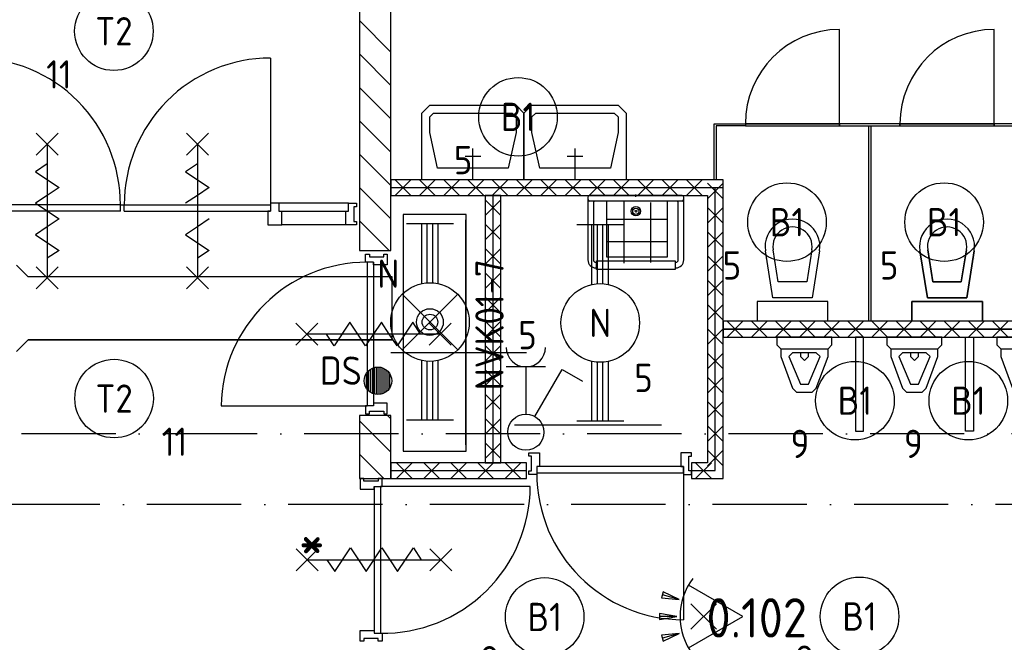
# Model space of a CAD drawing. Header units: millimetres. Extents: x 90707 to 259985, y -1262 to 84291.
# Tile 55 of 85: x 181924 to 188191, y 40731 to 44692. Entities that reach past the tile are written whole.
import ezdxf
from ezdxf.enums import TextEntityAlignment as Align

# ---------------------------------------------------------------- set-up
doc = ezdxf.new("R2010")
doc.units = ezdxf.units.MM
doc.header["$LTSCALE"] = 100
doc.linetypes.add('B-SL0', pattern=[100000000.0, 0, -100000000.0])
doc.linetypes.add('DASHDOT', pattern=[9, 6, -1.5, 0, -1.5])
doc.layers.get('0').update_dxf_attribs({"linetype": 'CONTINUOUS'})
for name, color, linetype in [('AL$7----_STRAMIEN', 1, 'DASHDOT'), ('AL22----_BINNENWAND', 7, 'CONTINUOUS'), ('AL22----_CAMPINGWANDJE', 1, 'CONTINUOUS'), ('AL28----_KONSTRUKTIE', 3, 'CONTINUOUS'), ('AL32----_BINNENKOZ', 7, 'CONTINUOUS'), ('AL32----_DRAAIRICHTING', 1, 'CONTINUOUS'), ('AL65----_BEVEILIGING', 7, 'CONTINUOUS'), ('AL74----_INRSANITAIR', 7, 'CONTINUOUS'), ('ALL-----_REFLIJNEN', 8, 'CONTINUOUS'), ('ALXA7---_KALKZVUIL', 1, 'CONTINUOUS'), ('ALXAB---_PREFABBETON', 1, 'CONTINUOUS'), ('EB63101-_ATTRIB', 2, 'CONTINUOUS'), ('EB63102-_ATTRIB', 2, 'CONTINUOUS'), ('EB63501-_ATTRIB', 2, 'CONTINUOUS'), ('EB6521--_ATTRIB', 2, 'CONTINUOUS'), ('EL63101-_LICHT-ARM', 3, 'CONTINUOUS'), ('EL63102-_LICHT-SCH', 3, 'CONTINUOUS'), ('EL6333--_BEWAKING', 3, 'CONTINUOUS'), ('EL63501-_NOODVRL-ARM', 3, 'CONTINUOUS'), ('EL6441--_DATACOM', 3, 'CONTINUOUS'), ('EL6521--_BEWAKING', 3, 'CONTINUOUS'), ('KABELGOOT', 8, 'CONTINUOUS'), ('MAATV-SPARING', 1, 'CONTINUOUS'), ('VOLGNUMMER', 7, 'CONTINUOUS')]:
    doc.layers.add(name, color=color, linetype=linetype)
doc.styles.add('1_8', font='ISO', dxfattribs={"height": 1.8})
doc.styles.add('2_0', font='iso', dxfattribs={"height": 200})
doc.styles.add('NORATT', font='isocp.shx')
doc.styles.get("Standard").update_dxf_attribs({"font": 'iso.shx'})

# ---------------------------------------------------------------- blocks, each defined once
blk = doc.blocks.new('ES3G00')
blk.add_circle((0, 0), 2.5)
at = {"color": 6, "style": '1_8'}
for tag, flags, p in [('SCHAK', 8, (3.5, 2.75)), ('A_CODE', 8, (0, 0)), ('GROEP', 8, (-3.5, -2.75)), ('KAST', 9, (3.5, -2.75))]:
    blk.add_attdef(tag, text='', height=1.8, dxfattribs=dict(at, flags=flags)).set_placement(p, align=Align.MIDDLE)
blk = doc.blocks.new('EJ3T20')
at = {"color": 0}
for p, q in [((-6.25, -1.5), (-6.25, 1.5)), ((-6.25, -1.5), (-6.25, 1.5)), ((6.25, -1.5), (6.25, 1.5)), ((6.25, -1.5), (6.25, 1.5)), ((-6.25, 0.525), (-2.444, 0.525)), ((-6.25, 0.525), (-2.444, 0.525)), ((-6.25, 0.175), (-2.494, 0.175)), ((-6.25, 0.175), (-2.494, 0.175)), ((2.444, 0.525), (6.25, 0.525)), ((2.444, 0.525), (6.25, 0.525)), ((2.494, 0.175), (6.25, 0.175)), ((2.494, 0.175), (6.25, 0.175)), ((-6.25, -0.175), (-2.494, -0.175)), ((-6.25, -0.175), (-2.494, -0.175)), ((-6.25, -0.525), (-2.444, -0.525)), ((-6.25, -0.525), (-2.444, -0.525)), ((2.444, -0.525), (6.25, -0.525)), ((2.444, -0.525), (6.25, -0.525)), ((2.494, -0.175), (6.25, -0.175)), ((2.494, -0.175), (6.25, -0.175))]:
    blk.add_line(p, q, dxfattribs=at)
blk.add_circle((0, 0), 2.5, dxfattribs=at)
blk.add_circle((0, 0), 2.5, dxfattribs=at)
at = {"style": 'NORATT', "flags": 9}
blk.add_attdef('GELIJK', text='', height=1.8, dxfattribs=at).set_placement((3.5, 5), align=Align.MIDDLE_CENTER)
at = {"color": 6}
for tag, style, flags, p in [('SCHAK', 'NORATT', 8, (3.5, 2.75)), ('SCHAK', '1_8', 8, (3.5, 2.75)), ('A_CODE', 'NORATT', 8, (0, 0)), ('A_CODE', '1_8', 8, (0, 0)), ('GROEP', 'NORATT', 8, (-3.5, -2.75)), ('GROEP', '1_8', 8, (-3.5, -2.75)), ('KAST', 'NORATT', 9, (3.5, -2.75)), ('KAST', '1_8', 9, (3.5, -2.75))]:
    blk.add_attdef(tag, text='', height=1.8, dxfattribs=dict(at, style=style, flags=flags)).set_placement(p, align=Align.MIDDLE)
blk = doc.blocks.new('ES652116')
for p, q in [((1.557, 1.087), (2.619, 1.372)), ((-0.813, -0.813), (0.813, 0.813)), ((0.813, -0.813), (-0.813, 0.813)), ((1.7, 0), (2.8, 0)), ((1.557, -1.087), (2.619, -1.372))]:
    blk.add_line(p, q)
blk.add_lwpolyline([(0.964, 2), (-2.5, 0), (0.964, -2)])
for points in [[(2.671, 1.179), (2.568, 1.565), (1.557, 1.087)], [(2.8, -0.2), (2.8, 0.2), (1.7, 0)], [(2.568, -1.565), (2.671, -1.179), (1.557, -1.087)]]:
    blk.add_lwpolyline(points, close=True)
blk.add_arc((-2.5, 0), 4, 322.81924, 37.18076)
at = {"style": '1_8'}
for tag, flags, p in [('SCHAK', 8, (3, 5.5)), ('KAST', 9, (-3, 0.5)), ('M_CODE', 9, (0, 0)), ('DOEL', 9, (-3, -2)), ('GROEP', 9, (-3, -4.5))]:
    blk.add_attdef(tag, text='', height=1.8, dxfattribs=dict(at, flags=flags)).set_placement(p, align=Align.MIDDLE_CENTER)
at = {"style": '1_8', "flags": 8}
blk.add_attdef('CODE', text='', height=1.8, dxfattribs=at).set_placement((0, 0), align=Align.MIDDLE)
blk = doc.blocks.new('ES652102')
for p, q in [((-1, 1.44), (-1, -1.44)), ((-0.75, 1.58), (-0.75, -1.58)), ((-0.5, 1.68), (-0.5, -1.68)), ((-0.25, 1.73), (-0.25, -1.73)), ((0, 1.75), (0, -1.75)), ((0.25, 1.73), (0.25, -1.73)), ((0.5, 1.68), (0.5, -1.68)), ((0.75, 1.58), (0.75, -1.58)), ((1, 1.44), (1, -1.44)), ((-1.5, 0.9), (-1.5, -0.9)), ((-1.25, 1.22), (-1.25, -1.22)), ((1.25, 1.22), (1.25, -1.22)), ((1.5, -0.9), (1.5, 0.9))]:
    blk.add_line(p, q)
blk.add_circle((0, 0), 1.75)
at = {"style": '1_8'}
for tag, p in [('NUMMER', (0, 3.5)), ('CODE', (0, 0))]:
    blk.add_attdef(tag, text='', height=1.8, dxfattribs=at).set_placement(p, align=Align.MIDDLE)
at = {"style": '1_8', "flags": 9}
blk.add_attdef('M_CODE', text='', height=1.8, dxfattribs=at).set_placement((0, 0), align=Align.MIDDLE)
blk = doc.blocks.new('EJ3T21')
at = {"color": 0}
for p, q in [((-6.25, -1.5), (-6.25, 1.5)), ((-1.768, 1.768), (1.768, -1.768)), ((1.768, 1.768), (-1.768, -1.768)), ((6.25, -1.5), (6.25, 1.5)), ((-6.25, 0.525), (-2.444, 0.525)), ((-6.25, 0.175), (-2.494, 0.175)), ((2.444, 0.525), (6.25, 0.525)), ((2.494, 0.175), (6.25, 0.175)), ((-6.25, -0.175), (-2.494, -0.175)), ((-6.25, -0.525), (-2.444, -0.525)), ((2.444, -0.525), (6.25, -0.525)), ((2.494, -0.175), (6.25, -0.175))]:
    blk.add_line(p, q, dxfattribs=at)
at = {"color": 6}
blk.add_lwpolyline([(1.768, -1.768), (1.75, -1.75)], dxfattribs=at)
at = {"color": 0}
for radius in [2.5, 0.85, 0.5]:
    blk.add_circle((0, 0), radius, dxfattribs=at)
at = {"color": 6, "style": '1_8'}
for tag, flags, p in [('A_CODE', 8, (-3.5, 2.75)), ('SCHAK', 8, (3.5, 2.75)), ('GROEP', 8, (-3.5, -2.75)), ('KAST', 9, (3.5, -2.75))]:
    blk.add_attdef(tag, text='', height=1.8, dxfattribs=dict(at, flags=flags)).set_placement(p, align=Align.MIDDLE)
blk = doc.blocks.new('ES3W1A---ES3S1')
for p, q in [((1.25, 4.15), (-1.25, 4.15)), ((1.25, 4.15), (-1.25, 4.15)), ((0, 4.15), (0, 1.15)), ((0, 4.15), (0, 1.15))]:
    blk.add_line(p, q)
blk.add_lwpolyline([(0.575, 0.996), (2.309, 4), (3.608, 3.25)])
blk.add_lwpolyline([(0.575, 0.996), (2.309, 4), (3.608, 3.25)])
blk.add_circle((0, 0), 1.15)
blk.add_circle((0, 0), 1.15)
blk.add_arc((0, 5.4), 1.25, 180, 0)
blk.add_arc((0, 5.4), 1.25, 180, 0)
for tag, style, flags, p in [('VERMOGEN', 'NORATT', 9, (-2.5, 6.65)), ('VERMOGEN', '1_8', 9, (-2.5, 6.65)), ('GROEP', 'NORATT', 8, (0, 7.15)), ('GROEP', '1_8', 8, (0, 7.15)), ('KAST', '1_8', 9, (2.5, 6.65))]:
    blk.add_attdef(tag, text='', height=1.8, rotation=90, dxfattribs=dict(style=style, flags=flags)).set_placement(p, align=Align.MIDDLE)
at = {"width": 0.7, "flags": 8}
for tag, style, p in [('SCHAK', 'NORATT', (2.5, 6.775)), ('SCHAK', '1_8', (2.5, 6.775)), ('TAL', 'NORATT', (-2.5, 6.65)), ('TAL', '1_8', (-2.5, 6.65)), ('DOEL', 'NORATT', (-1.5, 2.65)), ('DOEL', '1_8', (-1.5, 2.65))]:
    blk.add_attdef(tag, text='', height=1.8, rotation=90, dxfattribs=dict(at, style=style)).set_placement(p, align=Align.MIDDLE)
for tag, style, flags, p in [('SCHAK', '1_8', 8, (3, 5.5)), ('KAST', 'NORATT', 9, (-3, 0.5)), ('KAST', '1_8', 9, (-3, 0.5)), ('M_CODE', 'NORATT', 9, (0, 0)), ('M_CODE', '1_8', 9, (0, 0)), ('DOEL', '1_8', 9, (-3, -2)), ('GROEP', '1_8', 9, (-3, -4.5))]:
    blk.add_attdef(tag, text='', height=1.8, dxfattribs=dict(style=style, flags=flags)).set_placement(p, align=Align.MIDDLE_CENTER)
blk = doc.blocks.new('EH100000')
at = {"linetype": 'ByBlock'}
for p, q in [((1, 0.5), (0, 0.5)), ((1, 0.5, 1), (0, 0.5, 1)), ((0, -0.5, 1), (1, -0.5, 1)), ((1, -0.5), (0, -0.5))]:
    blk.add_line(p, q, dxfattribs=at)
at = {"linetype": 'ByBlock', "invisible_edges": 15}
for points in [[(1, -0.5), (0, -0.5), (0, 0.5), (1, 0.5)], [(0, 0.5), (1, 0.5), (1, 0.5, 1), (0, 0.5, 1)], [(0, -0.5, 1), (1, -0.5, 1), (1, -0.5), (0, -0.5)]]:
    blk.add_3dface(points, dxfattribs=at)
at = {"linetype": 'ByBlock', "style": '2_0', "flags": 8}
blk.add_attdef('FUNCTIE', text='', height=0.5, dxfattribs=at).set_placement((0.5, 0), align=Align.MIDDLE)
at = {"linetype": 'ByBlock', "flags": 9}
blk.add_attdef('SCHOT', text='', height=0.5, dxfattribs=at).set_placement((0.5, 0), align=Align.MIDDLE)
blk = doc.blocks.new('EH100003')
blk.add_lwpolyline([(-1, -0.5), (0, -0.5), (0, 0.5), (-1, 0.5)])
at = {"style": '2_0', "flags": 9}
for tag in ['FUNCTIE', 'SCHOT']:
    blk.add_attdef(tag, text='', height=0.5, dxfattribs=at).set_placement((0, 0), align=Align.MIDDLE)
blk = doc.blocks.new('KG3III')
at = {"linetype": 'B-SL0'}
for p, q in [((-275, 200), (-275, -200)), ((275, -200), (275, 200)), ((-200, -275), (200, -275))]:
    blk.add_line(p, q, dxfattribs=at)
at = {"linetype": 'ByBlock'}
for points in [[(-275, 200), (0, 200), (0, 200), (275, 200)], [(-200, -275), (-200, -275), (-275, -200), (-275, -200)], [(275, -200), (275, -200), (200, -275), (200, -275)]]:
    blk.add_lwpolyline(points, dxfattribs=at)
at = {"flags": 3}
blk.add_attdef('HULPSTUK', (0, 0), '', height=1, rotation=270, dxfattribs=at)
blk = doc.blocks.new('EH100005')
blk.add_lwpolyline([(-1, -0.5), (0, -0.5), (0, 0.5), (-1, 0.5)])
at = {"style": '2_0', "flags": 9}
blk.add_attdef('HULPSTUK', text='', height=0.5, dxfattribs=at).set_placement((0, 0), align=Align.MIDDLE)
blk = doc.blocks.new('A$Cca306792')
at = {"layer": 'AL$7----_STRAMIEN', "color": 1}
for points in [[(135522, 43319.5), (3452.1, 43319.5)], [(146221.5, 42869.5), (2867.2, 42869.5)]]:
    blk.add_lwpolyline(points, dxfattribs=at)
at = {"layer": 'AL22----_BINNENWAND', "color": 8}
for p, q in [((95282.3, 44935.2), (93168.3, 44935.2)), ((93168.3, 44935.2), (93168.3, 44835.2)), ((95282.3, 43035.2), (95282.3, 44935.2)), ((95282.3, 44885.2), (93168.3, 44885.2)), ((93168.3, 44835.2), (95182.3, 44835.2)), ((93868.3, 44835.2), (93768.3, 44835.2)), ((93768.3, 44835.2), (93768.3, 43135.2)), ((93868.3, 43135.2), (93868.3, 44835.2)), ((95182.3, 44835.2), (95182.3, 43135.2)), ((99118.3, 44035.2), (95282.3, 44035.2)), ((95282.3, 44035.2), (95282.3, 43935.2)), ((95282.3, 43985.2), (99118.3, 43985.2)), ((95282.3, 43985.2), (99118.3, 43985.2)), ((95282.3, 43935.2), (99118.3, 43935.2)), ((94030.8, 43835.2), (93168.3, 43835.2)), ((94030.8, 43135.2), (93168.3, 43135.2)), ((93168.3, 43135.2), (93168.3, 43035.2)), ((93768.3, 43135.2), (93868.3, 43135.2)), ((94030.8, 43035.2), (94030.8, 43135.2)), ((95182.3, 43135.2), (95080.8, 43135.2)), ((95080.8, 43135.2), (95080.8, 43035.2)), ((93168.3, 43035.2), (94030.8, 43035.2)), ((95080.8, 43035.2), (95282.3, 43035.2))]:
    blk.add_line(p, q, dxfattribs=at)
at = {"layer": 'AL22----_CAMPINGWANDJE', "color": 8}
for p, q in [((95225.8, 44935.2), (95225.8, 45291.7)), ((95225.8, 45291.7), (95424.3, 45291.7)), ((95424.3, 45278.7), (95238.8, 45278.7)), ((95238.8, 45278.7), (95238.8, 44935.2)), ((95424.3, 45291.7), (95424.3, 45278.7)), ((96024.3, 45291.7), (96024.3, 45278.7)), ((96408.3, 45291.7), (96024.3, 45291.7)), ((96024.3, 45278.7), (96408.3, 45278.7)), ((96209.8, 44035.2), (96209.8, 45278.7)), ((96209.8, 45278.7), (96222.8, 45278.7)), ((96222.8, 45278.7), (96222.8, 44035.2)), ((96408.3, 45278.7), (96408.3, 45291.7)), ((97008.3, 45291.7), (97008.3, 45278.7)), ((97392.3, 45291.7), (97008.3, 45291.7)), ((97008.3, 45278.7), (97392.3, 45278.7)), ((95238.8, 44935.2), (95225.8, 44935.2))]:
    blk.add_line(p, q, dxfattribs=at)
at = {"layer": 'AL28----_KONSTRUKTIE', "color": 8, "linetype": 'Continuous'}
for p, q in [((92968.3, 46339.7), (92968.3, 44485.2)), ((93168.3, 44485.2), (93168.3, 46339.7)), ((92968.3, 44485.2), (93168.3, 44485.2)), ((93168.3, 44485.2), (93168.3, 44485.2)), ((93168.3, 43435.6), (92968.3, 43435.6)), ((92968.3, 43435.6), (92968.3, 43035.2)), ((93168.3, 43035.2), (93168.3, 43435.6)), ((92968.3, 43035.2), (93168.3, 43035.2))]:
    blk.add_line(p, q, dxfattribs=at)
at = {"layer": 'AL32----_BINNENKOZ', "color": 8}
for p, q in [((96024.3, 45291.7), (95424.3, 45291.7)), ((95424.3, 45291.7), (95424.3, 45278.7)), ((95424.3, 45278.7), (96024.3, 45278.7)), ((96024.3, 45278.7), (96024.3, 45291.7)), ((97008.3, 45291.7), (96408.3, 45291.7)), ((96408.3, 45291.7), (96408.3, 45278.7)), ((96408.3, 45278.7), (97008.3, 45278.7)), ((97008.3, 45278.7), (97008.3, 45291.7)), ((91446.7, 44776), (90516.7, 44776)), ((91471.7, 44776), (92401.7, 44776)), ((92457.7, 44787.5), (92401.7, 44787.5)), ((92401.7, 44787.5), (92401.7, 44736)), ((92457.7, 44787.5), (92401.7, 44787.5)), ((92899.2, 44787.5), (92457.7, 44787.5)), ((92457.7, 44733.3), (92457.7, 44787.5)), ((92899.2, 44736.5), (92899.2, 44787.5)), ((92899.2, 44787.5), (92949.2, 44787.5)), ((92949.2, 44762.5), (92933.2, 44762.5)), ((92933.2, 44762.5), (92933.2, 44670.5)), ((92949.2, 44787.5), (92949.2, 44762.5)), ((91446.7, 44736), (90516.7, 44736)), ((91471.7, 44736), (92401.7, 44736)), ((92401.7, 44736), (92384.7, 44736)), ((92384.7, 44736), (92384.7, 44648.5)), ((92474.7, 44733.3), (92457.7, 44733.3)), ((92882.2, 44733.3), (92474.7, 44733.3)), ((92474.7, 44648.5), (92474.7, 44733.3)), ((92882.2, 44648.5), (92882.2, 44736.5)), ((92882.2, 44736.5), (92899.2, 44736.5)), ((92384.7, 44648.5), (92474.7, 44648.5)), ((92882.2, 44648.5), (92474.7, 44648.5)), ((92949.2, 44648.5), (92882.2, 44648.5)), ((92933.2, 44670.5), (92949.2, 44670.5)), ((92949.2, 44670.5), (92949.2, 44648.5)), ((93006.6, 44461.2), (93031.6, 44461.2)), ((93006.6, 44411.2), (93006.6, 44461.2)), ((93031.6, 44461.2), (93031.6, 44445.2)), ((93031.6, 44445.2), (93123.6, 44445.2)), ((93123.6, 44445.2), (93123.6, 44461.2)), ((93123.6, 44461.2), (93145.6, 44461.2)), ((93145.6, 44461.2), (93145.6, 44394.2)), ((93057.6, 44411.2), (93006.6, 44411.2)), ((93017.6, 44411.2), (93017.6, 43497.2)), ((93057.6, 44411.2), (93057.6, 43497.2)), ((93057.6, 44394.2), (93057.6, 44411.2)), ((93145.6, 44394.2), (93057.6, 44394.2)), ((92087.6, 43497.2), (93017.6, 43497.2)), ((93057.6, 43497.2), (93006.6, 43497.2)), ((93006.6, 43497.2), (93006.6, 43447.2)), ((93145.6, 43514.2), (93057.6, 43514.2)), ((93057.6, 43514.2), (93057.6, 43497.2)), ((93145.6, 43447.2), (93145.6, 43514.2)), ((93006.6, 43447.2), (93031.6, 43447.2)), ((93031.6, 43447.2), (93031.6, 43463.2)), ((93031.6, 43463.2), (93123.6, 43463.2)), ((93123.6, 43463.2), (93123.6, 43447.2)), ((93123.6, 43447.2), (93145.6, 43447.2)), ((93956, 43377.4), (94890, 43377.4)), ((94046.8, 43176.7), (94046.8, 43198.7)), ((94046.8, 43198.7), (94113.8, 43198.7)), ((94062.8, 43176.7), (94046.8, 43176.7)), ((94062.8, 43084.7), (94062.8, 43176.7)), ((94113.8, 43198.7), (94113.8, 43110.7)), ((95080.8, 43198.7), (95013.8, 43198.7)), ((95013.8, 43198.7), (95013.8, 43110.7)), ((95064.8, 43084.7), (95064.8, 43176.7)), ((95064.8, 43176.7), (95080.8, 43176.7)), ((95080.8, 43176.7), (95080.8, 43198.7)), ((94046.8, 43059.7), (94046.8, 43084.7)), ((94046.8, 43084.7), (94062.8, 43084.7)), ((94096.8, 43059.7), (94046.8, 43059.7)), ((94113.8, 43110.7), (94096.8, 43110.7)), ((94096.8, 43110.7), (94096.8, 43059.7)), ((94096.8, 43110.7), (94096.8, 43070.7)), ((95030.8, 43110.7), (94096.8, 43110.7)), ((94096.8, 43070.7), (95030.8, 43070.7)), ((94096.8, 43070.7), (95030.8, 43070.7)), ((95013.8, 43110.7), (95030.8, 43110.7)), ((95030.8, 43110.7), (95030.8, 43059.7)), ((95030.8, 43070.7), (95030.8, 43110.7)), ((95030.8, 43059.7), (95080.8, 43059.7)), ((95080.8, 43084.7), (95064.8, 43084.7)), ((95080.8, 43059.7), (95080.8, 43084.7)), ((92995.3, 43035.2), (92973.3, 43035.2)), ((92973.3, 43035.2), (92973.3, 42968.2)), ((92995.3, 43019.2), (92995.3, 43035.2)), ((93087.3, 43019.2), (92995.3, 43019.2)), ((93112.3, 43035.2), (93087.3, 43035.2)), ((93087.3, 43035.2), (93087.3, 43019.2)), ((93112.3, 42985.2), (93112.3, 43035.2)), ((92973.3, 42968.2), (93061.3, 42968.2)), ((93061.3, 42968.2), (93061.3, 42985.2)), ((93061.3, 42985.2), (93112.3, 42985.2)), ((93061.3, 42985.2), (93061.3, 42051.2)), ((93101.3, 42985.2), (93101.3, 42051.2)), ((92973.3, 42001.2), (92973.3, 42068.2)), ((92973.3, 42068.2), (93061.3, 42068.2)), ((93061.3, 42068.2), (93061.3, 42051.2)), ((93061.3, 42051.2), (93112.3, 42051.2)), ((93112.3, 42051.2), (93112.3, 42001.2)), ((92995.3, 42001.2), (92973.3, 42001.2)), ((93087.3, 42017.2), (92995.3, 42017.2)), ((92995.3, 42017.2), (92995.3, 42001.2)), ((93087.3, 42001.2), (93087.3, 42017.2)), ((93112.3, 42001.2), (93087.3, 42001.2))]:
    blk.add_line(p, q, dxfattribs=at)
blk.add_arc((93017.6, 43481.2), 930, 90, 179.01422, dxfattribs=at)
at = {"layer": 'AL32----_DRAAIRICHTING', "color": 8}
for p, q in [((96024.3, 45291.7), (96024.3, 45891.7)), ((97008.3, 45291.7), (97008.3, 45891.7)), ((92401.7, 45710), (92401.7, 44776)), ((95424.3, 45291.7), (96024.3, 45291.7)), ((96408.3, 45291.7), (97008.3, 45291.7)), ((92011.7, 44886), (91936.7, 44836)), ((91936.7, 44836), (91861.7, 44786)), ((91446.7, 44736), (91446.7, 44776)), ((91446.7, 44776), (91471.7, 44776)), ((91471.7, 44736), (91471.7, 44776)), ((95030.8, 43070.7), (95030.8, 42136.7)), ((94055.3, 42985.2), (93101.3, 42985.2))]:
    blk.add_line(p, q, dxfattribs=at)
for centre, radius, start, end in [((96024.3, 45291.7), 600, 90, 180), ((97008.3, 45291.7), 600, 90, 180), ((90516.1, 44779.4), 930.6, 359.79023, 89.96387), ((92402.3, 44779.4), 930.6, 90.03613, 180.20977), ((95030.8, 43070.7), 934, 180, 270), ((93118.2, 42988.2), 937.1, 268.96846, 359.81769)]:
    blk.add_arc(centre, radius, start, end, dxfattribs=at)
at = {"layer": 'AL65----_BEVEILIGING', "color": 8, "linetype": 'Continuous'}
for p, q in [((91051.7, 45231), (90911.7, 45091)), ((90911.7, 45231), (91051.7, 45091)), ((92006.7, 45231), (91866.7, 45091)), ((91866.7, 45231), (92006.7, 45091)), ((90981.7, 45161), (90981.7, 44311)), ((91936.7, 45161), (91936.7, 44311)), ((90981.7, 45036), (90906.7, 44986)), ((91936.7, 45036), (91861.7, 44986)), ((90906.7, 44986), (91056.7, 44886)), ((91861.7, 44986), (92011.7, 44886)), ((91056.7, 44886), (90981.7, 44836)), ((90981.7, 44836), (90906.7, 44786)), ((90906.7, 44786), (91056.7, 44686)), ((91056.7, 44686), (90981.7, 44636)), ((92011.7, 44686), (91936.7, 44636)), ((90981.7, 44636), (90906.7, 44586)), ((91936.7, 44636), (91861.7, 44586)), ((90906.7, 44586), (91056.7, 44486)), ((91861.7, 44586), (92011.7, 44486)), ((91056.7, 44486), (90981.7, 44436)), ((92011.7, 44486), (91936.7, 44436)), ((91051.7, 44381), (90911.7, 44241)), ((90911.7, 44381), (91051.7, 44241)), ((92006.7, 44381), (91866.7, 44241)), ((91866.7, 44381), (92006.7, 44241)), ((92702.6, 43884.2), (92562.6, 44024.2)), ((92702.6, 44024.2), (92562.6, 43884.2)), ((92907.6, 44029.2), (92807.6, 43879.2)), ((92957.6, 43954.2), (92907.6, 44029.2)), ((93107.6, 44029.2), (93007.6, 43879.2)), ((93157.6, 43954.2), (93107.6, 44029.2)), ((93307.6, 44029.2), (93207.6, 43879.2)), ((93357.6, 43954.2), (93307.6, 44029.2)), ((93552.6, 43884.2), (93412.6, 44024.2)), ((93552.6, 44024.2), (93412.6, 43884.2)), ((93482.6, 43954.2), (92632.6, 43954.2)), ((92807.6, 43879.2), (92757.6, 43954.2)), ((93007.6, 43879.2), (92957.6, 43954.2)), ((93207.6, 43879.2), (93157.6, 43954.2)), ((92566.3, 42588.2), (92706.3, 42448.2)), ((92566.3, 42448.2), (92706.3, 42588.2)), ((92811.3, 42443.2), (92911.3, 42593.2)), ((92911.3, 42593.2), (92961.3, 42518.2)), ((93011.3, 42443.2), (93111.3, 42593.2)), ((93111.3, 42593.2), (93161.3, 42518.2)), ((93211.3, 42443.2), (93311.3, 42593.2)), ((93311.3, 42593.2), (93361.3, 42518.2)), ((93416.3, 42588.2), (93556.3, 42448.2)), ((93416.3, 42448.2), (93556.3, 42588.2)), ((92636.3, 42518.2), (93486.3, 42518.2)), ((92761.3, 42518.2), (92811.3, 42443.2)), ((92961.3, 42518.2), (93011.3, 42443.2)), ((93161.3, 42518.2), (93211.3, 42443.2))]:
    blk.add_line(p, q, dxfattribs=at)
at = {"layer": 'AL74----_INRSANITAIR', "color": 8, "linetype": 'Continuous'}
for p, q in [((93365.3, 45360.2), (93415.3, 45410.2)), ((93415.3, 45410.2), (93965.3, 45410.2)), ((93965.3, 45410.2), (94015.3, 45360.2)), ((94015.3, 45360.2), (94065.3, 45410.2)), ((94065.3, 45410.2), (94615.3, 45410.2)), ((94615.3, 45410.2), (94665.3, 45360.2)), ((93365.3, 45235.2), (93365.3, 45360.2)), ((93415.3, 45335.2), (93440.3, 45360.2)), ((93415.3, 45235.2), (93415.3, 45335.2)), ((93440.3, 45360.2), (93940.3, 45360.2)), ((93940.3, 45360.2), (93965.3, 45335.2)), ((93965.3, 45335.2), (93965.3, 45235.2)), ((94015.3, 45360.2), (94015.3, 45235.2)), ((94015.3, 45235.2), (94015.3, 45360.2)), ((94065.3, 45335.2), (94090.3, 45360.2)), ((94065.3, 45235.2), (94065.3, 45335.2)), ((94090.3, 45360.2), (94590.3, 45360.2)), ((94590.3, 45360.2), (94615.3, 45335.2)), ((94615.3, 45335.2), (94615.3, 45235.2)), ((94665.3, 45360.2), (94665.3, 45235.2)), ((93365.3, 44935.2), (93365.3, 45235.2)), ((93465.3, 45010.2), (93415.3, 45235.2)), ((93965.3, 45235.2), (93915.3, 45010.2)), ((94015.3, 45235.2), (94015.3, 44935.2)), ((94015.3, 44935.2), (94015.3, 45235.2)), ((94115.3, 45010.2), (94065.3, 45235.2)), ((94615.3, 45235.2), (94565.3, 45010.2)), ((94665.3, 45235.2), (94665.3, 44935.2)), ((93690.3, 44935.2), (93690.3, 45135.2)), ((94340.3, 44935.2), (94340.3, 45135.2)), ((93640.3, 45085.2), (93740.3, 45085.2)), ((94290.3, 45085.2), (94390.3, 45085.2)), ((93915.3, 45010.2), (93465.3, 45010.2)), ((94565.3, 45010.2), (94115.3, 45010.2)), ((94015.3, 44935.2), (93365.3, 44935.2)), ((94665.3, 44935.2), (94015.3, 44935.2)), ((94540.8, 44796), (94540.8, 44444.3)), ((94651, 44794.4), (94651, 44405.4)), ((94820.2, 44791.1), (94820.2, 44408.7)), ((94928.9, 44444.3), (94928.9, 44794.4)), ((94540.8, 44685.8), (94928.9, 44685.8)), ((95674.3, 44610.2), (95674.3, 44610.2)), ((96658.3, 44610.2), (96658.3, 44610.2)), ((96758.3, 44610.2), (96758.3, 44610.2)), ((94540.8, 44543.2), (94928.9, 44543.2)), ((94540.8, 44444.3), (94928.9, 44444.3)), ((95549.3, 44435.2), (95549.3, 44435.2)), ((95599.3, 44185.2), (95551.5, 44482.4)), ((95633.9, 44285.2), (95600.9, 44490.3)), ((95847.7, 44490.3), (95814.8, 44285.2)), ((95897.1, 44482.4), (95849.3, 44185.2)), ((96533.3, 44435.2), (96533.3, 44435.2)), ((96583.3, 44185.2), (96535.5, 44482.4)), ((96535.5, 44482.4), (96583.3, 44185.2)), ((96617.9, 44285.2), (96584.9, 44490.3)), ((96584.9, 44490.3), (96617.9, 44285.2)), ((96831.7, 44490.3), (96798.8, 44285.2)), ((96798.8, 44285.2), (96831.7, 44490.3)), ((96881.1, 44482.4), (96833.3, 44185.2)), ((96833.3, 44185.2), (96881.1, 44482.4)), ((96883.3, 44435.2), (96883.3, 44435.2)), ((95814.8, 44285.2), (95633.9, 44285.2)), ((96798.8, 44285.2), (96617.9, 44285.2)), ((96617.9, 44285.2), (96798.8, 44285.2)), ((95849.3, 44185.2), (95599.3, 44185.2)), ((96833.3, 44185.2), (96583.3, 44185.2)), ((96583.3, 44185.2), (96833.3, 44185.2)), ((95949.3, 44160.2), (95499.3, 44160.2)), ((95499.3, 44160.2), (95499.3, 44035.2)), ((95949.3, 44035.2), (95949.3, 44160.2)), ((96933.3, 44160.2), (96483.3, 44160.2)), ((96483.3, 44160.2), (96483.3, 44035.2)), ((96483.3, 44035.2), (96483.3, 44160.2)), ((96483.3, 44160.2), (96933.3, 44160.2)), ((96933.3, 44035.2), (96933.3, 44160.2)), ((96933.3, 44160.2), (96933.3, 44035.2)), ((96933.3, 44035.2), (96483.3, 44035.2)), ((95625.3, 43935.2), (95625.3, 43885.2)), ((95975.3, 43935.2), (95625.3, 43935.2)), ((95975.3, 43885.2), (95975.3, 43935.2)), ((96325.3, 43935.2), (96325.3, 43885.2)), ((96675.3, 43935.2), (96325.3, 43935.2)), ((96675.3, 43885.2), (96675.3, 43935.2)), ((97025.3, 43935.2), (97025.3, 43885.2)), ((97375.3, 43935.2), (97025.3, 43935.2)), ((95625.3, 43885.2), (95650.3, 43860.2)), ((95950.3, 43860.2), (95975.3, 43885.2)), ((96325.3, 43885.2), (96350.3, 43860.2)), ((96650.3, 43860.2), (96675.3, 43885.2)), ((97025.3, 43885.2), (97050.3, 43860.2)), ((95650.3, 43860.2), (95650.3, 43810.2)), ((95650.3, 43860.2), (95650.3, 43860.2)), ((95650.3, 43860.2), (95950.3, 43860.2)), ((95650.3, 43810.2), (95725.3, 43610.2)), ((95725.3, 43835.2), (95700.3, 43810.2)), ((95700.3, 43810.2), (95775.3, 43635.2)), ((95700.3, 43810.2), (95700.3, 43810.2)), ((95875.3, 43835.2), (95725.3, 43835.2)), ((95775.3, 43835.2), (95775.3, 43810.2)), ((95775.3, 43810.2), (95800.3, 43785.2)), ((95800.3, 43785.2), (95825.3, 43810.2)), ((95825.3, 43810.2), (95825.3, 43835.2)), ((95825.3, 43635.2), (95900.3, 43810.2)), ((95900.3, 43810.2), (95875.3, 43835.2)), ((95875.3, 43610.2), (95950.3, 43810.2)), ((95950.3, 43810.2), (95950.3, 43860.2)), ((96350.3, 43860.2), (96350.3, 43810.2)), ((96350.3, 43860.2), (96350.3, 43860.2)), ((96350.3, 43860.2), (96650.3, 43860.2)), ((96350.3, 43810.2), (96425.3, 43610.2)), ((96425.3, 43835.2), (96400.3, 43810.2)), ((96400.3, 43810.2), (96475.3, 43635.2)), ((96400.3, 43810.2), (96400.3, 43810.2)), ((96575.3, 43835.2), (96425.3, 43835.2)), ((96475.3, 43835.2), (96475.3, 43810.2)), ((96475.3, 43810.2), (96500.3, 43785.2)), ((96500.3, 43785.2), (96525.3, 43810.2)), ((96525.3, 43810.2), (96525.3, 43835.2)), ((96525.3, 43635.2), (96600.3, 43810.2)), ((96600.3, 43810.2), (96575.3, 43835.2)), ((96575.3, 43610.2), (96650.3, 43810.2)), ((96650.3, 43810.2), (96650.3, 43860.2)), ((97050.3, 43860.2), (97050.3, 43810.2)), ((97050.3, 43860.2), (97050.3, 43860.2)), ((97050.3, 43860.2), (97350.3, 43860.2)), ((97050.3, 43810.2), (97125.3, 43610.2)), ((95775.3, 43635.2), (95825.3, 43635.2)), ((96475.3, 43635.2), (96525.3, 43635.2)), ((95725.3, 43610.2), (95725.3, 43610.2)), ((95725.3, 43610.2), (95750.3, 43585.2)), ((95750.3, 43585.2), (95850.3, 43585.2)), ((95850.3, 43585.2), (95875.3, 43610.2)), ((95850.3, 43585.2), (95850.3, 43585.2)), ((96425.3, 43610.2), (96425.3, 43610.2)), ((96425.3, 43610.2), (96450.3, 43585.2)), ((96450.3, 43585.2), (96550.3, 43585.2)), ((96550.3, 43585.2), (96575.3, 43610.2)), ((96550.3, 43585.2), (96550.3, 43585.2))]:
    blk.add_line(p, q, dxfattribs=at)
at = {"layer": 'AL74----_INRSANITAIR', "color": 8}
for p, q in [((94422.3, 44825.2), (94422.3, 44425.2)), ((95022.3, 44835.2), (94432.3, 44835.2)), ((94727.3, 44827.9), (94727.3, 44842.5)), ((95032.3, 44425.2), (95032.3, 44825.2)), ((95022.3, 44800.2), (94432.3, 44800.2)), ((94457.3, 44790.2), (94457.3, 44425.2)), ((94727.3, 44743.1), (94727.3, 44727.2)), ((94997.3, 44425.2), (94997.3, 44790.2)), ((94736.9, 44735.2), (94718.4, 44735.2)), ((94472.3, 44410.2), (94477.3, 44410.2)), ((94472.3, 44375.2), (94477.3, 44375.2)), ((94477.3, 44365.2), (94477.3, 44420.2)), ((94477.3, 44420.2), (94977.3, 44420.2)), ((94977.3, 44420.2), (94977.3, 44365.2)), ((94977.3, 44410.2), (94982.3, 44410.2)), ((94977.3, 44375.2), (94982.3, 44375.2)), ((94977.3, 44365.2), (94477.3, 44365.2)), ((96175.3, 43935.2), (96125.3, 43935.2)), ((96125.3, 43935.2), (96125.3, 43335.2)), ((96175.3, 43335.2), (96175.3, 43935.2)), ((96825.3, 43335.2), (96825.3, 43935.2)), ((96825.3, 43935.2), (96875.3, 43935.2)), ((96875.3, 43935.2), (96875.3, 43335.2)), ((96125.3, 43335.2), (96175.3, 43335.2)), ((96875.3, 43335.2), (96825.3, 43335.2))]:
    blk.add_line(p, q, dxfattribs=at)
for radius in [30, 20]:
    blk.add_circle((94727.3, 44735.2), radius, dxfattribs=at)
for centre, radius, start, end in [((94432.3, 44825.2), 10, 90, 180), ((94432.3, 44810.2), 10, 180, 270), ((95022.3, 44825.2), 10, 0, 90), ((95022.3, 44810.2), 10, 270, 0), ((94467.3, 44790.2), 10, 90, 180), ((94987.3, 44790.2), 10, 0, 90), ((94472.3, 44425.2), 50, 180, 270), ((94472.3, 44425.2), 15, 180, 270), ((94982.3, 44425.2), 15, 270, 0), ((94982.3, 44425.2), 50, 270, 0)]:
    blk.add_arc(centre, radius, start, end, dxfattribs=at)
at = {"layer": 'AL74----_INRSANITAIR', "color": 8, "linetype": 'Continuous'}
for centre, radius in [((95724.3, 44510.2), 175), ((96708.3, 44510.2), 175), ((96708.3, 44510.2), 175), ((95724.3, 44510.2), 125), ((96708.3, 44510.2), 125), ((96708.3, 44510.2), 125)]:
    blk.add_arc(centre, radius, 350.86729, 189.13271, dxfattribs=at)
at = {"layer": 'ALL-----_REFLIJNEN', "color": 8, "linetype": 'Continuous'}
for p, q in [((95232.3, 44885.2), (93168.3, 44885.2)), ((95232.3, 43085.2), (95232.3, 44885.2)), ((93818.3, 43135.2), (93818.3, 44835.2)), ((99118.3, 43985.2), (95282.3, 43985.2)), ((93168.3, 43085.2), (94030.8, 43085.2)), ((95080.8, 43085.2), (95232.3, 43085.2))]:
    blk.add_line(p, q, dxfattribs=at)
at = {"layer": 'ALXA7---_KALKZVUIL', "color": 8}
for p, q in [((93195.5, 44835.2), (93295.5, 44935.2)), ((93295.5, 44835.2), (93195.5, 44935.2)), ((93350, 44835.2), (93450, 44935.2)), ((93450, 44835.2), (93350, 44935.2)), ((93504.4, 44835.2), (93604.4, 44935.2)), ((93604.4, 44835.2), (93504.4, 44935.2)), ((93658.9, 44835.2), (93758.9, 44935.2)), ((93758.9, 44835.2), (93658.9, 44935.2)), ((93813.3, 44835.2), (93913.3, 44935.2)), ((93913.3, 44835.2), (93813.3, 44935.2)), ((93967.8, 44835.2), (94067.8, 44935.2)), ((94067.8, 44835.2), (93967.8, 44935.2)), ((94122.2, 44835.2), (94222.2, 44935.2)), ((94222.2, 44835.2), (94122.2, 44935.2)), ((94276.6, 44835.2), (94376.6, 44935.2)), ((94376.6, 44835.2), (94276.6, 44935.2)), ((94431.1, 44835.2), (94531.1, 44935.2)), ((94531.1, 44835.2), (94431.1, 44935.2)), ((94585.5, 44835.2), (94685.5, 44935.2)), ((94685.5, 44835.2), (94585.5, 44935.2)), ((94740, 44835.2), (94840, 44935.2)), ((94840, 44835.2), (94740, 44935.2)), ((94894.4, 44835.2), (94994.4, 44935.2)), ((94994.4, 44835.2), (94894.4, 44935.2)), ((95048.9, 44835.2), (95148.9, 44935.2)), ((95148.9, 44835.2), (95048.9, 44935.2)), ((95182.3, 44914.2), (95282.3, 44814.2)), ((95182.3, 44814.2), (95282.3, 44914.2)), ((93868.3, 44807.9), (93768.3, 44707.9)), ((93868.3, 44707.9), (93768.3, 44807.9)), ((95182.3, 44759.8), (95282.3, 44659.8)), ((95182.3, 44659.8), (95282.3, 44759.8)), ((93868.3, 44653.4), (93768.3, 44553.4)), ((93868.3, 44553.4), (93768.3, 44653.4)), ((95182.3, 44605.3), (95282.3, 44505.3)), ((95182.3, 44505.3), (95282.3, 44605.3)), ((93868.3, 44498.8), (93768.3, 44398.8)), ((93868.3, 44398.8), (93768.3, 44498.8)), ((95182.3, 44450.9), (95282.3, 44350.9)), ((95182.3, 44350.9), (95282.3, 44450.9)), ((93868.3, 44344.3), (93768.3, 44244.3)), ((93868.3, 44244.3), (93768.3, 44344.3)), ((95182.3, 44296.4), (95282.3, 44196.4)), ((95182.3, 44196.4), (95282.3, 44296.4)), ((93868.3, 44189.7), (93768.3, 44089.7)), ((93868.3, 44089.7), (93768.3, 44189.7)), ((95182.3, 44142), (95282.3, 44042)), ((95182.3, 44042), (95282.3, 44142)), ((93868.3, 44035.2), (93768.3, 43935.2)), ((93868.3, 43935.2), (93768.3, 44035.2)), ((95309, 43935.2), (95409, 44035.2)), ((95409, 43935.2), (95309, 44035.2)), ((95462.5, 43935.2), (95562.5, 44035.2)), ((95562.5, 43935.2), (95462.5, 44035.2)), ((95615.9, 43935.2), (95715.9, 44035.2)), ((95715.9, 43935.2), (95615.9, 44035.2)), ((95769.4, 43935.2), (95869.4, 44035.2)), ((95869.4, 43935.2), (95769.4, 44035.2)), ((95922.8, 43935.2), (96022.8, 44035.2)), ((96022.8, 43935.2), (95922.8, 44035.2)), ((96076.2, 43935.2), (96176.2, 44035.2)), ((96176.2, 43935.2), (96076.2, 44035.2)), ((96229.7, 43935.2), (96329.7, 44035.2)), ((96329.7, 43935.2), (96229.7, 44035.2)), ((96383.1, 43935.2), (96483.1, 44035.2)), ((96483.1, 43935.2), (96383.1, 44035.2)), ((96536.6, 43935.2), (96636.6, 44035.2)), ((96636.6, 43935.2), (96536.6, 44035.2)), ((96690, 43935.2), (96790, 44035.2)), ((96790, 43935.2), (96690, 44035.2)), ((96843.4, 43935.2), (96943.4, 44035.2)), ((96943.4, 43935.2), (96843.4, 44035.2)), ((96996.9, 43935.2), (97096.9, 44035.2)), ((97096.9, 43935.2), (96996.9, 44035.2)), ((95182.3, 43987.5), (95282.3, 43887.5)), ((95182.3, 43887.5), (95282.3, 43987.5)), ((93868.3, 43880.6), (93768.3, 43780.6)), ((93868.3, 43780.6), (93768.3, 43880.6)), ((95182.3, 43833.1), (95282.3, 43733.1)), ((95182.3, 43733.1), (95282.3, 43833.1)), ((93868.3, 43726.1), (93768.3, 43626.1)), ((93868.3, 43626.1), (93768.3, 43726.1)), ((95182.3, 43678.7), (95282.3, 43578.7)), ((95182.3, 43578.7), (95282.3, 43678.7)), ((93868.3, 43571.5), (93768.3, 43471.5)), ((93868.3, 43471.5), (93768.3, 43571.5)), ((95182.3, 43524.2), (95282.3, 43424.2)), ((95182.3, 43424.2), (95282.3, 43524.2)), ((93868.3, 43417), (93768.3, 43317)), ((93868.3, 43317), (93768.3, 43417)), ((95182.3, 43369.8), (95282.3, 43269.8)), ((95182.3, 43269.8), (95282.3, 43369.8)), ((93868.3, 43262.4), (93768.3, 43162.4)), ((93868.3, 43162.4), (93768.3, 43262.4)), ((95182.3, 43215.3), (95282.3, 43115.3)), ((95182.3, 43115.3), (95282.3, 43215.3)), ((93304.6, 43135.2), (93204.6, 43035.2)), ((93204.6, 43135.2), (93304.6, 43035.2)), ((93477.1, 43135.2), (93377.1, 43035.2)), ((93377.1, 43135.2), (93477.1, 43035.2)), ((93649.6, 43135.2), (93549.6, 43035.2)), ((93549.6, 43135.2), (93649.6, 43035.2)), ((93822.1, 43135.2), (93722.1, 43035.2)), ((93722.1, 43135.2), (93822.1, 43035.2)), ((93994.6, 43135.2), (93894.6, 43035.2)), ((93894.6, 43135.2), (93994.6, 43035.2)), ((95208, 43135.2), (95108, 43035.2)), ((95108, 43135.2), (95208, 43035.2))]:
    blk.add_line(p, q, dxfattribs=at)
at = {"layer": 'ALXAB---_PREFABBETON', "color": 8}
for p, q in [((93168.3, 45747.7), (92968.3, 45947.7)), ((93168.3, 45535.6), (92968.3, 45735.6)), ((93168.3, 45323.4), (92968.3, 45523.4)), ((93168.3, 45111.3), (92968.3, 45311.3)), ((93168.3, 44899.2), (92968.3, 45099.2)), ((93168.3, 44687), (92968.3, 44887)), ((93158.1, 44485.2), (92968.3, 44674.9)), ((93168.3, 43414.2), (93147, 43435.6)), ((93168.3, 43202.1), (92968.3, 43402.1)), ((93123.1, 43035.2), (92968.3, 43190))]:
    blk.add_line(p, q, dxfattribs=at)
at = {"layer": 'KABELGOOT', "yscale": 400}
for name, p, xscale, zscale, rotation in [('EH100000', (93445.8, 43249.2), 1432, 60, 90), ('EH100003', (93447.4, 44714.6, -3650), 60, 2600, 90), ('EH100003', (93446.8, 43208.6, -3650), 60, 2600, 270)]:
    blk.add_blockref(name, p, dxfattribs=dict(at, xscale=xscale, zscale=zscale, rotation=rotation))
at = {"layer": 'KABELGOOT', "rotation": 90}
blk.add_blockref('KG3III', (90584.6, 44118.2), dxfattribs=at)
at = {"layer": 'KABELGOOT', "yscale": 400, "zscale": 60}
for name, p, xscale in [('EH100000', (90859.6, 44118.2), 2316.161180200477), ('EH100000', (90859.6, 44118.2), 2316.161180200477), ('EH100005', (93175.8, 44118.2), 60)]:
    blk.add_blockref(name, p, dxfattribs=dict(at, xscale=xscale))
at = {"layer": 'MAATV-SPARING', "color": 8}
blk.add_text('*', height=270, dxfattribs=at).set_placement((92582.1, 42504.3))
at = {"layer": 'VOLGNUMMER', "color": 252, "linetype": 'ByBlock'}
for tag, p in [('0.28', (16186.8, 74214.2)), ('0.16', (78892.6, 73104.9)), ('0.17', (62961.4, 72993.7)), ('0.29', (35887.3, 72528.7)), ('0.18', (53124.4, 64542.4)), ('0.701', (85482.2, 63517.2)), ('0.32', (36092.4, 63165.6)), ('0.30', (29365.6, 63127.8)), ('0.12', (90689.5, 63023.6)), ('0.29A', (33164.9, 62744.5)), ('0.30', (38191.2, 61493.7)), ('0.19', (61479.4, 61433)), ('0.27', (17657, 61362.6)), ('0.14', (89762.2, 60088.3)), ('0.33', (45869.2, 59450.3)), ('0.15', (73453.9, 57402.1)), ('0.801', (112714.4, 57073.3)), ('0.25', (28058.4, 57013.2)), ('0.18A', (61029.2, 56759.4)), ('0.26A', (36299, 54851)), ('0.20', (60894.5, 53506.4)), ('0.800', (90980.3, 50804)), ('0.25A', (73288.1, 48435.5)), ('0.300', (94483.1, 48257)), ('0.21', (58702.5, 48177.6)), ('0.24', (35040.6, 47782.8)), ('0.102', (87630.8, 47613.4)), ('0.203', (95794.7, 46197)), ('0.26', (18559.4, 46118.8)), ('0.802', (68387.3, 42721)), ('0.204', (95496.6, 42148.7)), ('0.07B', (66790.5, 38908.8)), ('0.702', (95327.1, 36512.9))]:
    blk.add_attdef(tag, text='', height=250, dxfattribs=at).set_placement(p, align=Align.MIDDLE_CENTER)
at = {"layer": 'VOLGNUMMER', "color": 8, "linetype": 'ByBlock'}
blk.add_attdef('0.600', text='', height=250, dxfattribs=at).set_placement((96800.2, 48299.9), align=Align.MIDDLE_CENTER)

msp = doc.modelspace()

# ---------------------------------------------------------------- block references
at = {"layer": 'EL63101-_LICHT-ARM'}
ref = msp.add_blockref('ES3G00', (182523.6, 44618.5, 3500), dxfattribs=dict(at, xscale=100, yscale=100, zscale=100))
ref.add_attrib('A_CODE', 'T2', dxfattribs={"layer": 'EB63101-_ATTRIB', "color": 1, "height": 180, "style": '1_8', "flags": 8}).set_placement((182523.6, 44618.5, 3500), align=Align.MIDDLE)
ref.add_attrib('GROEP', '11', dxfattribs={"layer": 'EB63101-_ATTRIB', "color": 1, "height": 180, "style": '1_8', "flags": 8}).set_placement((182173.6, 44343.5, 3500), align=Align.MIDDLE)
ref = msp.add_blockref('ES3G00', (185095.8, 44073.7, 2600), dxfattribs=dict(at, xscale=100, yscale=100, zscale=100))
ref.add_attrib('A_CODE', 'B1', dxfattribs={"layer": 'EB63101-_ATTRIB', "color": 1, "height": 180, "style": '1_8', "flags": 8}).set_placement((185095.8, 44073.7, 2600), align=Align.MIDDLE)
ref.add_attrib('GROEP', '5', dxfattribs={"layer": 'EB63101-_ATTRIB', "color": 1, "height": 180, "style": '1_8', "flags": 8}).set_placement((184745.8, 43798.7, 2600), align=Align.MIDDLE)
ref = msp.add_blockref('ES3G00', (186807.3, 43403.7, 2600), dxfattribs=dict(at, xscale=100, yscale=100, zscale=100))
ref.add_attrib('A_CODE', 'B1', dxfattribs={"layer": 'EB63101-_ATTRIB', "color": 1, "height": 180, "style": '1_8', "flags": 8}).set_placement((186807.3, 43403.7, 2600), align=Align.MIDDLE)
ref.add_attrib('GROEP', '5', dxfattribs={"layer": 'EB63101-_ATTRIB', "color": 1, "height": 180, "style": '1_8', "flags": 8}).set_placement((186457.3, 43128.7, 2600), align=Align.MIDDLE)
ref = msp.add_blockref('ES3G00', (187807.3, 43403.7, 2600), dxfattribs=dict(at, xscale=100, yscale=100, zscale=100))
ref.add_attrib('A_CODE', 'B1', dxfattribs={"layer": 'EB63101-_ATTRIB', "color": 1, "height": 180, "style": '1_8', "flags": 8}).set_placement((187807.3, 43403.7, 2600), align=Align.MIDDLE)
ref.add_attrib('GROEP', '5', dxfattribs={"layer": 'EB63101-_ATTRIB', "color": 1, "height": 180, "style": '1_8', "flags": 8}).set_placement((187457.3, 43128.7, 2600), align=Align.MIDDLE)
ref = msp.add_blockref('EJ3T20', (185618.9, 42762.7), dxfattribs=dict(at, xscale=100, yscale=100, zscale=100, rotation=90))
ref.add_attrib('A_CODE', 'N', dxfattribs={"layer": 'EB63101-_ATTRIB', "color": 1, "height": 180, "style": '1_8', "flags": 8}).set_placement((185618.9, 42762.7), align=Align.MIDDLE)
ref.add_attrib('GROEP', '5', dxfattribs={"layer": 'EB63101-_ATTRIB', "color": 1, "height": 180, "style": '1_8', "flags": 8}).set_placement((185893.9, 42412.7), align=Align.MIDDLE)
ref = msp.add_blockref('ES3G00', (182524.8, 42281.6, 3500), dxfattribs=dict(at, xscale=100, yscale=100, zscale=100))
ref.add_attrib('A_CODE', 'T2', dxfattribs={"layer": 'EB63101-_ATTRIB', "color": 1, "height": 180, "style": '1_8', "flags": 8}).set_placement((182524.8, 42281.6, 3500), align=Align.MIDDLE)
ref.add_attrib('GROEP', '11', dxfattribs={"layer": 'EB63101-_ATTRIB', "color": 1, "height": 180, "style": '1_8', "flags": 8}).set_placement((182909.3, 42006.6, 3500), align=Align.MIDDLE)
ref = msp.add_blockref('ES3G00', (187239.8, 42268.2, 2600), dxfattribs=dict(at, xscale=100, yscale=100, zscale=100))
ref.add_attrib('A_CODE', 'B1', dxfattribs={"layer": 'EB63101-_ATTRIB', "color": 1, "height": 180, "style": '1_8', "flags": 8}).set_placement((187239.8, 42268.2, 2600), align=Align.MIDDLE)
ref.add_attrib('GROEP', '9', dxfattribs={"layer": 'EB63101-_ATTRIB', "color": 1, "height": 180, "style": '1_8', "flags": 8}).set_placement((186889.8, 41993.2, 2600), align=Align.MIDDLE)
ref = msp.add_blockref('ES3G00', (187961.8, 42268.2, 2600), dxfattribs=dict(at, xscale=100, yscale=100, zscale=100))
ref.add_attrib('A_CODE', 'B1', dxfattribs={"layer": 'EB63101-_ATTRIB', "color": 1, "height": 180, "style": '1_8', "flags": 8}).set_placement((187961.8, 42268.2, 2600), align=Align.MIDDLE)
ref.add_attrib('GROEP', '9', dxfattribs={"layer": 'EB63101-_ATTRIB', "color": 1, "height": 180, "style": '1_8', "flags": 8}).set_placement((187611.8, 41993.2, 2600), align=Align.MIDDLE)
ref = msp.add_blockref('ES3G00', (185265.3, 40892.2, 2600), dxfattribs=dict(at, xscale=100, yscale=100, zscale=100))
ref.add_attrib('A_CODE', 'B1', dxfattribs={"layer": 'EB63101-_ATTRIB', "color": 1, "height": 180, "style": '1_8', "flags": 8}).set_placement((185265.3, 40892.2, 2600), align=Align.MIDDLE)
ref.add_attrib('GROEP', '9', dxfattribs={"layer": 'EB63101-_ATTRIB', "color": 1, "height": 180, "style": '1_8', "flags": 8}).set_placement((184915.3, 40617.2, 2600), align=Align.MIDDLE)
ref = msp.add_blockref('ES3G00', (187269.3, 40895.7, 2600), dxfattribs=dict(at, xscale=100, yscale=100, zscale=100))
ref.add_attrib('A_CODE', 'B1', dxfattribs={"layer": 'EB63101-_ATTRIB', "color": 1, "height": 180, "style": '1_8', "flags": 8}).set_placement((187269.3, 40895.7, 2600), align=Align.MIDDLE)
ref.add_attrib('GROEP', '9', dxfattribs={"layer": 'EB63101-_ATTRIB', "color": 1, "height": 180, "style": '1_8', "flags": 8}).set_placement((186919.3, 40620.7, 2600), align=Align.MIDDLE)
at = {"layer": 'EL63102-_LICHT-SCH'}
ref = msp.add_blockref('ES3W1A---ES3S1', (185145.7, 42067.4), dxfattribs=dict(at, xscale=100, yscale=100, zscale=100))
ref.add_attrib('GROEP', '5', dxfattribs={"layer": 'EB63102-_ATTRIB', "color": 1, "height": 180, "style": '1_8', "flags": 8}).set_placement((185155.8, 42685.2), align=Align.MIDDLE)
at = {"layer": 'EL6333--_BEWAKING', "xscale": 100, "yscale": 100, "zscale": 100, "rotation": 180}
msp.add_blockref('ES652116', (186276.8, 40895.2), dxfattribs=at)
at = {"layer": 'EL63501-_NOODVRL-ARM'}
ref = msp.add_blockref('EJ3T21', (184535.2, 42768.1), dxfattribs=dict(at, xscale=100, yscale=100, zscale=100, rotation=90))
ref.add_attrib('A_CODE', 'N', dxfattribs={"layer": 'EB63501-_ATTRIB', "color": 1, "height": 180, "style": '1_8', "flags": 8}).set_placement((184270.3, 43075.7), align=Align.MIDDLE)
ref.add_attrib('GROEP', 'NVK01-7', dxfattribs={"layer": 'EB63501-_ATTRIB', "color": 1, "height": 180, "rotation": 90, "style": '1_8', "flags": 8}).set_placement((184913.9, 42751.1), align=Align.MIDDLE)
at = {"layer": 'EL6441--_DATACOM'}
ref = msp.add_blockref('A$Cca306792', (91118.2, -1262.1), dxfattribs=at)
ref.add_attrib('0.204', '0.102', dxfattribs={"layer": 'VOLGNUMMER', "color": 252, "linetype": 'ByBlock', "height": 250}).set_placement((186614.9, 40886.6), align=Align.MIDDLE_CENTER)
at = {"layer": 'EL6521--_BEWAKING'}
ref = msp.add_blockref('ES652102', (184204.3, 42394.5), dxfattribs=dict(at, xscale=50, yscale=50, zscale=50))
ref.add_attrib('CODE', 'DS', dxfattribs={"layer": 'EB6521--_ATTRIB', "color": 1, "height": 180, "style": '1_8'}).set_placement((183967.8, 42459.2), align=Align.MIDDLE)

doc.saveas('drawing.dxf')
